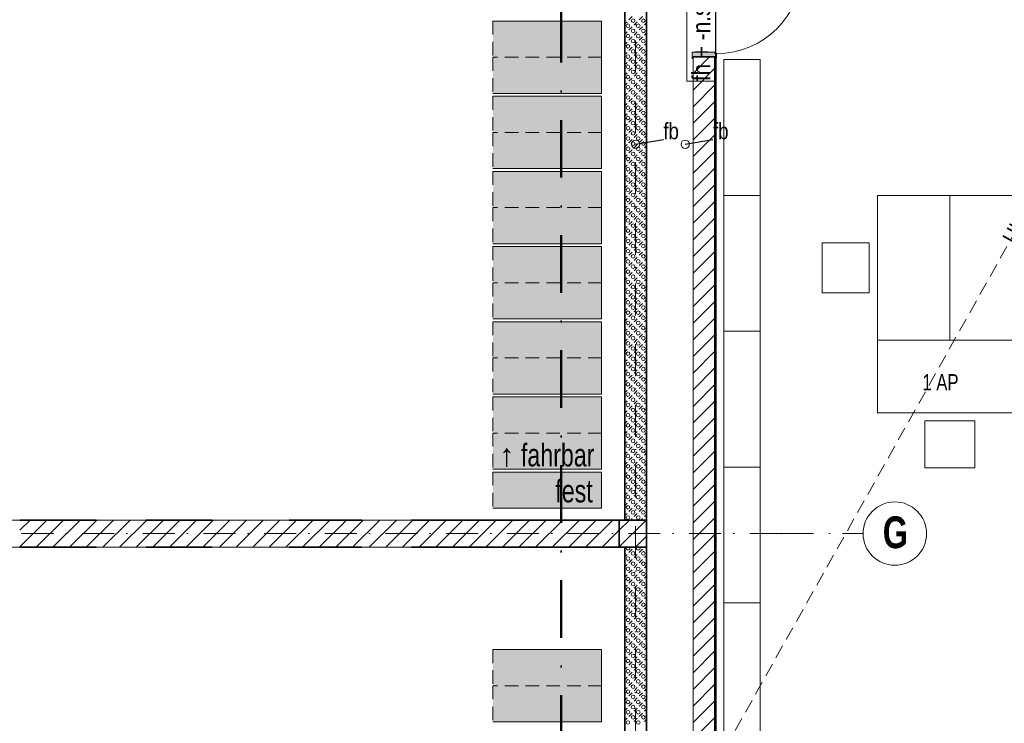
# Model space of a CAD drawing. Header units: metres. Extents: x -177922 to 5550634, y -507967 to 368279.
# Tile 71 of 125: x 3690391 to 3701266, y -58324 to -50554. Entities that reach past the tile are written whole.
import ezdxf

# ---------------------------------------------------------------- set-up
doc = ezdxf.new("R2010")
doc.units = ezdxf.units.M
doc.header["$LTSCALE"] = 0.05
doc.header["$PDSIZE"] = 0.8
for name, pattern in [('Strichlinie_ eng', [4600, 3000, -1600]), ('Strichpunktlinie', [13405.555248, 7055.555344, -3527.777672, 0, -2822.222233]), ('Strichpunktlinie_ lang', [25400, 12700, -6350, 0, -6350])]:
    doc.linetypes.add(name, pattern=pattern)
for name, color, linetype in [('A_1_Bauteilschraffuren', 7, 'Continuous'), ('A_1_Schraffuren', 7, 'Continuous'), ('A_1_Stützen', 7, 'Continuous'), ('A_1_Türen', 7, 'Continuous'), ('A_1_Wände_Innen_Massiv', 7, 'Continuous'), ('A_2_Möblierung', 7, 'Continuous'), ('A_2_Rollregale', 7, 'Continuous'), ('A_3_Achsen_Raster', 7, 'Continuous'), ('A_3_Schnittführung', 7, 'Continuous'), ('A_4_Etiketten_allgemein_100_50', 7, 'Continuous'), ('A_4_Etiketten_UHD', 7, 'Continuous'), ('A_4_Text', 7, 'Continuous'), ('A_4_Umgrenzung_Raumlegende', 7, 'Continuous')]:
    doc.layers.add(name, color=color, linetype=linetype)
doc.styles.add('ERSTELLTER_STIL_1', font='txt')
doc.styles.add('ERSTELLTER_STIL_3', font='arial.ttf')
doc.styles.add('ERSTELLTER_STIL_5', font='txt')
doc.styles.add('ERSTELLTER_STIL_8', font='txt')
doc.dimstyles.new('ERSTELLTER_STIL__21', dxfattribs={"dimtxt": 0.18, "dimasz": 182.4, "dimexe": 0.18, "dimexo": 0.0625, "dimgap": 0, "dimtad": 0, "dimtih": 1, "dimtoh": 1, "dimdec": 4, "dimzin": 0, "dimdsep": 46, "dimcen": 0.09, "dimadec": 0, "dimazin": 0, "dimtfac": 1, "dimtdec": 4, "dimtmove": 0, "dimatfit": 3, "dimldrblk": 'ARROWHEAD_1', "dimfxl": 1, "dimtolj": 1, "dimtzin": 0, "dimarcsym": 0})
pattern_1 = [(45, (3733493.5, -38278.93), (-91.92388, 91.92388), [])]

# ---------------------------------------------------------------- blocks, each defined once
blk = doc.blocks.new('*X127', base_point=(3733493, -38279))
at = {"layer": 'A_1_Bauteilschraffuren', "color": 253, "linetype": 'Continuous', "lineweight": 13}
for p, q in [((3697120, -56437), (3697155, -56402)), ((3697176, -56381), (3697178, -56379)), ((3697233, -56437), (3697268, -56402)), ((3697290, -56381), (3697292, -56379)), ((3697073, -56484), (3697099, -56459)), ((3697120, -56551), (3697155, -56515)), ((3697176, -56494), (3697212, -56459)), ((3697233, -56551), (3697268, -56515)), ((3697290, -56494), (3697313, -56470)), ((3697073, -56597), (3697099, -56572)), ((3697120, -56664), (3697155, -56628)), ((3697176, -56607), (3697212, -56572)), ((3697233, -56664), (3697268, -56628)), ((3697290, -56607), (3697313, -56583)), ((3697073, -56710), (3697099, -56685)), ((3697120, -56777), (3697155, -56741)), ((3697176, -56720), (3697212, -56685)), ((3697233, -56777), (3697268, -56741)), ((3697290, -56720), (3697313, -56696)), ((3697073, -56823), (3697099, -56798)), ((3697120, -56890), (3697155, -56855)), ((3697176, -56833), (3697212, -56798)), ((3697233, -56890), (3697268, -56855)), ((3697290, -56833), (3697313, -56810)), ((3697073, -56936), (3697099, -56911)), ((3697120, -57003), (3697155, -56968)), ((3697176, -56947), (3697212, -56911)), ((3697233, -57003), (3697268, -56968)), ((3697290, -56947), (3697313, -56923)), ((3697073, -57050), (3697099, -57024)), ((3697120, -57116), (3697155, -57081)), ((3697176, -57060), (3697212, -57024)), ((3697233, -57116), (3697268, -57081)), ((3697290, -57060), (3697313, -57036)), ((3697073, -57163), (3697099, -57137)), ((3697120, -57229), (3697155, -57194)), ((3697176, -57173), (3697212, -57137)), ((3697233, -57229), (3697268, -57194)), ((3697290, -57173), (3697313, -57149)), ((3697073, -57276), (3697099, -57251)), ((3697120, -57343), (3697155, -57307)), ((3697176, -57286), (3697212, -57251)), ((3697233, -57343), (3697268, -57307)), ((3697290, -57286), (3697313, -57262)), ((3697073, -57389), (3697099, -57364)), ((3697120, -57456), (3697155, -57420)), ((3697176, -57399), (3697212, -57364)), ((3697233, -57456), (3697268, -57420)), ((3697290, -57399), (3697313, -57375)), ((3697073, -57502), (3697099, -57477)), ((3697176, -57512), (3697212, -57477)), ((3697290, -57512), (3697313, -57488)), ((3697073, -57615), (3697099, -57590)), ((3697120, -57569), (3697155, -57533)), ((3697176, -57625), (3697212, -57590)), ((3697233, -57569), (3697268, -57533)), ((3697290, -57625), (3697313, -57602)), ((3697073, -57728), (3697099, -57703)), ((3697120, -57682), (3697155, -57647)), ((3697176, -57739), (3697212, -57703)), ((3697233, -57682), (3697268, -57647)), ((3697290, -57739), (3697313, -57715)), ((3697073, -57842), (3697099, -57816)), ((3697120, -57795), (3697155, -57760)), ((3697176, -57852), (3697212, -57816)), ((3697233, -57795), (3697268, -57760)), ((3697290, -57852), (3697313, -57828)), ((3697073, -57955), (3697099, -57929)), ((3697120, -57908), (3697155, -57873)), ((3697176, -57965), (3697212, -57929)), ((3697233, -57908), (3697268, -57873)), ((3697290, -57965), (3697313, -57941)), ((3697073, -58068), (3697099, -58043)), ((3697120, -58021), (3697155, -57986)), ((3697176, -58078), (3697212, -58043)), ((3697233, -58021), (3697268, -57986)), ((3697290, -58078), (3697313, -58054)), ((3697073, -58181), (3697099, -58156)), ((3697120, -58134), (3697155, -58099)), ((3697176, -58191), (3697212, -58156)), ((3697233, -58134), (3697268, -58099)), ((3697290, -58191), (3697313, -58167)), ((3697073, -58294), (3697099, -58269)), ((3697120, -58248), (3697155, -58212)), ((3697176, -58304), (3697212, -58269)), ((3697233, -58248), (3697268, -58212)), ((3697290, -58304), (3697313, -58280))]:
    blk.add_line(p, q, dxfattribs=at)
for centre in [(3697166, -56448), (3697279, -56448), (3697109, -56505), (3697166, -56561), (3697222, -56505), (3697279, -56561), (3697109, -56618), (3697166, -56674), (3697222, -56618), (3697279, -56674), (3697109, -56731), (3697166, -56787), (3697222, -56731), (3697279, -56787), (3697109, -56844), (3697222, -56844), (3697109, -56957), (3697166, -56901), (3697222, -56957), (3697279, -56901), (3697109, -57070), (3697166, -57014), (3697222, -57070), (3697279, -57014), (3697109, -57183), (3697166, -57127), (3697222, -57183), (3697279, -57127), (3697109, -57297), (3697166, -57240), (3697222, -57297), (3697279, -57240), (3697109, -57410), (3697166, -57353), (3697222, -57410), (3697279, -57353), (3697109, -57523), (3697166, -57466), (3697222, -57523), (3697279, -57466), (3697109, -57636), (3697166, -57579), (3697222, -57636), (3697279, -57579), (3697109, -57749), (3697166, -57693), (3697222, -57749), (3697279, -57693), (3697109, -57862), (3697166, -57806), (3697222, -57862), (3697279, -57806), (3697109, -57975), (3697166, -57919), (3697222, -57975), (3697279, -57919), (3697109, -58089), (3697166, -58032), (3697222, -58089), (3697279, -58032), (3697109, -58202), (3697166, -58145), (3697222, -58202), (3697279, -58145), (3697166, -58258), (3697279, -58258), (3697109, -58315), (3697222, -58315)]:
    blk.add_circle(centre, 20, dxfattribs=at)
for centre in [(3697109, -56391), (3697222, -56391)]:
    blk.add_arc(centre, 20, 141.1701, 38.8299, dxfattribs=at)
blk = doc.blocks.new('*X128', base_point=(3733493, -38279))
at = {"layer": 'A_1_Bauteilschraffuren', "color": 253, "linetype": 'Continuous', "lineweight": 13}
for p, q in [((3697120, -50554), (3697155, -50519)), ((3697233, -50554), (3697268, -50519)), ((3697073, -50601), (3697099, -50576)), ((3697120, -50667), (3697155, -50632)), ((3697176, -50611), (3697212, -50576)), ((3697233, -50667), (3697268, -50632)), ((3697290, -50611), (3697313, -50587)), ((3697073, -50714), (3697099, -50689)), ((3697120, -50781), (3697155, -50745)), ((3697176, -50724), (3697212, -50689)), ((3697233, -50781), (3697268, -50745)), ((3697290, -50724), (3697313, -50700)), ((3697073, -50827), (3697099, -50802)), ((3697120, -50894), (3697155, -50858)), ((3697176, -50837), (3697212, -50802)), ((3697233, -50894), (3697268, -50858)), ((3697290, -50837), (3697313, -50813)), ((3697073, -50940), (3697099, -50915)), ((3697120, -51007), (3697155, -50971)), ((3697176, -50950), (3697212, -50915)), ((3697233, -51007), (3697268, -50971)), ((3697290, -50950), (3697313, -50926)), ((3697073, -51053), (3697099, -51028)), ((3697120, -51120), (3697155, -51085)), ((3697176, -51063), (3697212, -51028)), ((3697233, -51120), (3697268, -51085)), ((3697290, -51063), (3697313, -51040)), ((3697073, -51166), (3697099, -51141)), ((3697120, -51233), (3697155, -51198)), ((3697176, -51177), (3697212, -51141)), ((3697233, -51233), (3697268, -51198)), ((3697290, -51177), (3697313, -51153)), ((3697073, -51280), (3697099, -51254)), ((3697120, -51346), (3697155, -51311)), ((3697176, -51290), (3697212, -51254)), ((3697233, -51346), (3697268, -51311)), ((3697290, -51290), (3697313, -51266)), ((3697073, -51393), (3697099, -51367)), ((3697120, -51459), (3697155, -51424)), ((3697176, -51403), (3697212, -51367)), ((3697233, -51459), (3697268, -51424)), ((3697290, -51403), (3697313, -51379)), ((3697073, -51506), (3697099, -51481)), ((3697120, -51573), (3697155, -51537)), ((3697176, -51516), (3697212, -51481)), ((3697233, -51573), (3697268, -51537)), ((3697290, -51516), (3697313, -51492)), ((3697073, -51619), (3697099, -51594)), ((3697120, -51686), (3697155, -51650)), ((3697176, -51629), (3697212, -51594)), ((3697233, -51686), (3697268, -51650)), ((3697290, -51629), (3697313, -51605)), ((3697073, -51732), (3697099, -51707)), ((3697120, -51799), (3697155, -51763)), ((3697176, -51742), (3697212, -51707)), ((3697233, -51799), (3697268, -51763)), ((3697290, -51742), (3697313, -51718)), ((3697073, -51845), (3697099, -51820)), ((3697120, -51912), (3697155, -51877)), ((3697176, -51855), (3697212, -51820)), ((3697233, -51912), (3697268, -51877)), ((3697290, -51855), (3697313, -51832)), ((3697073, -51958), (3697099, -51933)), ((3697176, -51969), (3697212, -51933)), ((3697290, -51969), (3697313, -51945)), ((3697073, -52072), (3697099, -52046)), ((3697120, -52025), (3697155, -51990)), ((3697176, -52082), (3697212, -52046)), ((3697233, -52025), (3697268, -51990)), ((3697290, -52082), (3697313, -52058)), ((3697073, -52185), (3697099, -52159)), ((3697120, -52138), (3697155, -52103)), ((3697176, -52195), (3697212, -52159)), ((3697233, -52138), (3697268, -52103)), ((3697290, -52195), (3697313, -52171)), ((3697073, -52298), (3697099, -52273)), ((3697120, -52251), (3697155, -52216)), ((3697176, -52308), (3697212, -52273)), ((3697233, -52251), (3697268, -52216)), ((3697290, -52308), (3697313, -52284)), ((3697073, -52411), (3697099, -52386)), ((3697120, -52364), (3697155, -52329)), ((3697176, -52421), (3697212, -52386)), ((3697233, -52364), (3697268, -52329)), ((3697290, -52421), (3697313, -52397)), ((3697073, -52524), (3697099, -52499)), ((3697120, -52478), (3697155, -52442)), ((3697176, -52534), (3697212, -52499)), ((3697233, -52478), (3697268, -52442)), ((3697290, -52534), (3697313, -52510)), ((3697073, -52637), (3697099, -52612)), ((3697120, -52591), (3697155, -52555)), ((3697176, -52647), (3697212, -52612)), ((3697233, -52591), (3697268, -52555)), ((3697290, -52647), (3697313, -52623)), ((3697073, -52750), (3697099, -52725)), ((3697120, -52704), (3697155, -52669)), ((3697176, -52760), (3697212, -52725)), ((3697233, -52704), (3697268, -52669)), ((3697290, -52760), (3697313, -52737)), ((3697073, -52863), (3697099, -52838)), ((3697120, -52817), (3697155, -52782)), ((3697176, -52874), (3697212, -52838)), ((3697233, -52817), (3697268, -52782)), ((3697290, -52874), (3697313, -52850)), ((3697073, -52977), (3697099, -52951)), ((3697120, -52930), (3697155, -52895)), ((3697176, -52987), (3697212, -52951)), ((3697233, -52930), (3697268, -52895)), ((3697290, -52987), (3697313, -52963)), ((3697073, -53090), (3697099, -53065)), ((3697120, -53043), (3697155, -53008)), ((3697176, -53100), (3697212, -53065)), ((3697233, -53043), (3697268, -53008)), ((3697073, -53203), (3697099, -53178)), ((3697120, -53156), (3697155, -53121)), ((3697176, -53213), (3697212, -53178)), ((3697233, -53156), (3697268, -53121)), ((3697290, -53100), (3697313, -53076)), ((3697073, -53316), (3697099, -53291)), ((3697120, -53270), (3697155, -53234)), ((3697176, -53326), (3697212, -53291)), ((3697233, -53270), (3697268, -53234)), ((3697290, -53213), (3697313, -53189)), ((3697120, -53383), (3697155, -53347)), ((3697233, -53383), (3697268, -53347)), ((3697290, -53326), (3697313, -53302)), ((3697073, -53429), (3697099, -53404)), ((3697120, -53496), (3697155, -53461)), ((3697176, -53439), (3697212, -53404)), ((3697233, -53496), (3697268, -53461)), ((3697290, -53439), (3697313, -53415)), ((3697073, -53542), (3697099, -53517)), ((3697120, -53609), (3697155, -53574)), ((3697176, -53552), (3697212, -53517)), ((3697233, -53609), (3697268, -53574)), ((3697290, -53552), (3697313, -53529)), ((3697073, -53655), (3697099, -53630)), ((3697120, -53722), (3697155, -53687)), ((3697176, -53666), (3697212, -53630)), ((3697233, -53722), (3697268, -53687)), ((3697290, -53666), (3697313, -53642)), ((3697073, -53769), (3697099, -53743)), ((3697120, -53835), (3697155, -53800)), ((3697176, -53779), (3697212, -53743)), ((3697233, -53835), (3697268, -53800)), ((3697290, -53779), (3697313, -53755)), ((3697073, -53882), (3697099, -53856)), ((3697120, -53948), (3697155, -53913)), ((3697176, -53892), (3697212, -53856)), ((3697233, -53948), (3697268, -53913)), ((3697290, -53892), (3697313, -53868)), ((3697073, -53995), (3697099, -53970)), ((3697120, -54062), (3697155, -54026)), ((3697176, -54005), (3697212, -53970)), ((3697233, -54062), (3697268, -54026)), ((3697290, -54005), (3697313, -53981)), ((3697073, -54108), (3697099, -54083)), ((3697120, -54175), (3697155, -54139)), ((3697176, -54118), (3697212, -54083)), ((3697233, -54175), (3697268, -54139)), ((3697290, -54118), (3697313, -54094)), ((3697073, -54221), (3697099, -54196)), ((3697120, -54288), (3697155, -54252)), ((3697176, -54231), (3697212, -54196)), ((3697233, -54288), (3697268, -54252)), ((3697290, -54231), (3697313, -54207)), ((3697073, -54334), (3697099, -54309)), ((3697120, -54401), (3697155, -54366)), ((3697176, -54344), (3697212, -54309)), ((3697233, -54401), (3697268, -54366)), ((3697290, -54344), (3697313, -54321)), ((3697073, -54447), (3697099, -54422)), ((3697120, -54514), (3697155, -54479)), ((3697176, -54458), (3697212, -54422)), ((3697233, -54514), (3697268, -54479)), ((3697290, -54458), (3697313, -54434)), ((3697073, -54561), (3697099, -54535)), ((3697120, -54627), (3697155, -54592)), ((3697176, -54571), (3697212, -54535)), ((3697233, -54627), (3697268, -54592)), ((3697290, -54571), (3697313, -54547)), ((3697073, -54674), (3697099, -54648)), ((3697176, -54684), (3697212, -54648)), ((3697290, -54684), (3697313, -54660)), ((3697073, -54787), (3697099, -54762)), ((3697120, -54740), (3697155, -54705)), ((3697176, -54797), (3697212, -54762)), ((3697233, -54740), (3697268, -54705)), ((3697290, -54797), (3697313, -54773)), ((3697073, -54900), (3697099, -54875)), ((3697120, -54854), (3697155, -54818)), ((3697176, -54910), (3697212, -54875)), ((3697233, -54854), (3697268, -54818)), ((3697290, -54910), (3697313, -54886)), ((3697073, -55013), (3697099, -54988)), ((3697120, -54967), (3697155, -54931)), ((3697176, -55023), (3697212, -54988)), ((3697233, -54967), (3697268, -54931)), ((3697290, -55023), (3697313, -54999)), ((3697073, -55126), (3697099, -55101)), ((3697120, -55080), (3697155, -55044)), ((3697176, -55136), (3697212, -55101)), ((3697233, -55080), (3697268, -55044)), ((3697290, -55136), (3697313, -55112)), ((3697073, -55239), (3697099, -55214)), ((3697120, -55193), (3697155, -55158)), ((3697176, -55249), (3697212, -55214)), ((3697233, -55193), (3697268, -55158)), ((3697290, -55249), (3697313, -55226)), ((3697073, -55352), (3697099, -55327)), ((3697120, -55306), (3697155, -55271)), ((3697176, -55363), (3697212, -55327)), ((3697233, -55306), (3697268, -55271)), ((3697290, -55363), (3697313, -55339)), ((3697073, -55466), (3697099, -55440)), ((3697120, -55419), (3697155, -55384)), ((3697176, -55476), (3697212, -55440)), ((3697233, -55419), (3697268, -55384)), ((3697290, -55476), (3697313, -55452)), ((3697073, -55579), (3697099, -55554)), ((3697120, -55532), (3697155, -55497)), ((3697176, -55589), (3697212, -55554)), ((3697233, -55532), (3697268, -55497)), ((3697290, -55589), (3697313, -55565)), ((3697073, -55692), (3697099, -55667)), ((3697120, -55645), (3697155, -55610)), ((3697176, -55702), (3697212, -55667)), ((3697233, -55645), (3697268, -55610)), ((3697290, -55702), (3697313, -55678)), ((3697073, -55805), (3697099, -55780)), ((3697120, -55759), (3697155, -55723)), ((3697176, -55815), (3697212, -55780)), ((3697233, -55759), (3697268, -55723)), ((3697290, -55815), (3697313, -55791)), ((3697073, -55918), (3697099, -55893)), ((3697120, -55872), (3697155, -55836)), ((3697176, -55928), (3697212, -55893)), ((3697233, -55872), (3697268, -55836)), ((3697073, -56031), (3697099, -56006)), ((3697120, -55985), (3697155, -55950)), ((3697176, -56041), (3697212, -56006)), ((3697233, -55985), (3697268, -55950)), ((3697290, -55928), (3697313, -55904)), ((3697139, -56079), (3697155, -56063)), ((3697252, -56079), (3697268, -56063)), ((3697290, -56041), (3697313, -56018))]:
    blk.add_line(p, q, dxfattribs=at)
for centre in [(3697166, -50565), (3697279, -50565), (3697109, -50621), (3697166, -50678), (3697222, -50621), (3697279, -50678), (3697109, -50735), (3697166, -50791), (3697222, -50735), (3697279, -50791), (3697109, -50848), (3697166, -50904), (3697222, -50848), (3697279, -50904), (3697109, -50961), (3697166, -51017), (3697222, -50961), (3697279, -51017), (3697109, -51074), (3697166, -51131), (3697222, -51074), (3697279, -51131), (3697109, -51187), (3697166, -51244), (3697222, -51187), (3697279, -51244), (3697109, -51300), (3697222, -51300), (3697109, -51413), (3697166, -51357), (3697222, -51413), (3697279, -51357), (3697109, -51527), (3697166, -51470), (3697222, -51527), (3697279, -51470), (3697109, -51640), (3697166, -51583), (3697222, -51640), (3697279, -51583), (3697109, -51753), (3697166, -51696), (3697222, -51753), (3697279, -51696), (3697109, -51866), (3697166, -51809), (3697222, -51866), (3697279, -51809), (3697109, -51979), (3697166, -51923), (3697222, -51979), (3697279, -51923), (3697109, -52092), (3697166, -52036), (3697222, -52092), (3697279, -52036), (3697109, -52205), (3697166, -52149), (3697222, -52205), (3697279, -52149), (3697109, -52319), (3697166, -52262), (3697222, -52319), (3697279, -52262), (3697109, -52432), (3697166, -52375), (3697222, -52432), (3697279, -52375), (3697109, -52545), (3697166, -52488), (3697222, -52545), (3697279, -52488), (3697109, -52658), (3697166, -52601), (3697222, -52658), (3697279, -52601), (3697166, -52715), (3697279, -52715), (3697109, -52771), (3697166, -52828), (3697222, -52771), (3697279, -52828), (3697109, -52884), (3697166, -52941), (3697222, -52884), (3697279, -52941), (3697109, -52997), (3697166, -53054), (3697222, -52997), (3697279, -53054), (3697109, -53110), (3697166, -53167), (3697222, -53110), (3697279, -53167), (3697109, -53224), (3697166, -53280), (3697222, -53224), (3697279, -53280), (3697109, -53337), (3697166, -53393), (3697222, -53337), (3697279, -53393), (3697109, -53450), (3697166, -53506), (3697222, -53450), (3697279, -53506), (3697109, -53563), (3697166, -53620), (3697222, -53563), (3697279, -53620), (3697109, -53676), (3697166, -53733), (3697222, -53676), (3697279, -53733), (3697109, -53789), (3697166, -53846), (3697222, -53789), (3697279, -53846), (3697109, -53902), (3697166, -53959), (3697222, -53902), (3697279, -53959), (3697109, -54016), (3697166, -54072), (3697222, -54016), (3697279, -54072), (3697109, -54129), (3697222, -54129), (3697109, -54242), (3697166, -54185), (3697222, -54242), (3697279, -54185), (3697109, -54355), (3697166, -54298), (3697222, -54355), (3697279, -54298), (3697109, -54468), (3697166, -54412), (3697222, -54468), (3697279, -54412), (3697109, -54581), (3697166, -54525), (3697222, -54581), (3697279, -54525), (3697109, -54694), (3697166, -54638), (3697222, -54694), (3697279, -54638), (3697109, -54808), (3697166, -54751), (3697222, -54808), (3697279, -54751), (3697109, -54921), (3697166, -54864), (3697222, -54921), (3697279, -54864), (3697109, -55034), (3697166, -54977), (3697222, -55034), (3697279, -54977), (3697109, -55147), (3697166, -55090), (3697222, -55147), (3697279, -55090), (3697109, -55260), (3697166, -55204), (3697222, -55260), (3697279, -55204), (3697109, -55373), (3697166, -55317), (3697222, -55373), (3697279, -55317), (3697166, -55430), (3697279, -55430), (3697109, -55486), (3697166, -55543), (3697222, -55486), (3697279, -55543), (3697109, -55600), (3697166, -55656), (3697222, -55600), (3697279, -55656), (3697109, -55713), (3697166, -55769), (3697222, -55713), (3697279, -55769), (3697109, -55826), (3697166, -55882), (3697222, -55826), (3697279, -55882), (3697109, -55939), (3697166, -55995), (3697222, -55939), (3697279, -55995), (3697109, -56052), (3697222, -56052)]:
    blk.add_circle(centre, 20, dxfattribs=at)
blk = doc.blocks.new('ARROWHEAD_1')
at = {"color": 0, "linetype": 'Continuous', "lineweight": 0}
blk.add_line((0, 0), (-1, 0), dxfattribs=at)
blk.add_circle((0, 0), 0.25, dxfattribs=at)

msp = doc.modelspace()

# ---------------------------------------------------------------- hatches: boundary and pattern name
at = {"layer": 'A_1_Bauteilschraffuren', "linetype": 'Continuous', "lineweight": 18}
msp.add_hatch(color=154, dxfattribs=at).paths.add_polyline_path([(3697818.496, -50913.926), (3697818.496, -50983.926), (3697828.496, -50983.926), (3697828.496, -50963.926), (3698078.496, -50963.926), (3698078.496, -50983.926), (3698088.496, -50983.926), (3698088.496, -50928.926), (3698068.496, -50928.926), (3698068.496, -50913.926)])
at = {"layer": 'A_1_Bauteilschraffuren', "linetype": 'Continuous', "lineweight": 13}
h = msp.add_hatch(dxfattribs=at)
h.set_pattern_fill('MW_Kalksandstein_0006', color=253, style=0, pattern_type=2)
h.set_pattern_definition(pattern_1)
h.paths.add_polyline_path([(3697828.496, -58813.926), (3698068.496, -58813.926), (3698068.496, -50963.926), (3697828.496, -50963.926)])
h = msp.add_hatch(dxfattribs=at)
h.set_pattern_fill('Verputz_0006', color=251, style=0, pattern_type=2)
h.set_pattern_definition([(0, (3733493.5, -38278.93), (0, 173.2051), [0, -100]), (0, (3733543.5, -38192.32), (0, 173.2051), [0, -100])])
h.paths.add_polyline_path([(3698078.496, -50963.926), (3698068.496, -50963.926), (3698068.496, -58803.926), (3698078.496, -58803.926)])
h = msp.add_hatch(dxfattribs=at)
h.set_pattern_fill('MW_Kalksandstein_0006', color=253, style=0, pattern_type=2)
h.set_pattern_definition(pattern_1)
h.paths.add_polyline_path([(3690393.496, -56378.926), (3697013.496, -56378.926), (3697013.496, -56078.926), (3690393.496, -56078.926)])
h = msp.add_hatch(dxfattribs=at)
h.set_pattern_fill('Beton__Stahlbeton_0006', color=253, style=0, pattern_type=2)
h.set_pattern_definition([(45, (3733493.5, -38278.93), (-183.8478, 183.8478), []), (45, (3733401.57, -38187), (-183.8478, 183.8478), [195, -65])])
h.paths.add_polyline_path([(3697013.496, -56378.926), (3697313.496, -56378.926), (3697313.496, -56078.926), (3697013.496, -56078.926)])
at = {"layer": 'A_1_Schraffuren', "linetype": 'Continuous', "lineweight": 0}
for points in [[(3695618.496, -50968.926), (3696818.496, -50968.926), (3696818.496, -50568.926), (3695618.496, -50568.926)], [(3695618.496, -51368.926), (3696818.496, -51368.926), (3696818.496, -50968.926), (3695618.496, -50968.926)], [(3695618.496, -51798.926), (3696818.496, -51798.926), (3696818.496, -51398.926), (3695618.496, -51398.926)], [(3695618.496, -52198.926), (3696818.496, -52198.926), (3696818.496, -51798.926), (3695618.496, -51798.926)], [(3695618.496, -52628.926), (3696818.496, -52628.926), (3696818.496, -52228.926), (3695618.496, -52228.926)], [(3695618.496, -53028.926), (3696818.496, -53028.926), (3696818.496, -52628.926), (3695618.496, -52628.926)], [(3695618.496, -53458.926), (3696818.496, -53458.926), (3696818.496, -53058.926), (3695618.496, -53058.926)], [(3695618.496, -53858.926), (3696818.496, -53858.926), (3696818.496, -53458.926), (3695618.496, -53458.926)], [(3695618.496, -54288.926), (3696818.496, -54288.926), (3696818.496, -53888.926), (3695618.496, -53888.926)], [(3695618.496, -54688.926), (3696818.496, -54688.926), (3696818.496, -54288.926), (3695618.496, -54288.926)], [(3695618.496, -55118.926), (3696818.496, -55118.926), (3696818.496, -54718.926), (3695618.496, -54718.926)], [(3695618.496, -55518.926), (3696818.496, -55518.926), (3696818.496, -55118.926), (3695618.496, -55118.926)], [(3695618.496, -55948.926), (3696818.496, -55948.926), (3696818.496, -55548.926), (3695618.496, -55548.926)], [(3695618.496, -57908.926), (3696818.496, -57908.926), (3696818.496, -57508.926), (3695618.496, -57508.926)], [(3695618.496, -58308.926), (3696818.496, -58308.926), (3696818.496, -57908.926), (3695618.496, -57908.926)]]:
    msp.add_hatch(color=27, dxfattribs=at).paths.add_polyline_path(points)

# ---------------------------------------------------------------- linework, layer by layer
at = {"layer": 'A_1_Stützen', "color": 7, "linetype": 'Continuous', "lineweight": 35, "flags": 128}
msp.add_lwpolyline([(3697013.496, -56378.926), (3697313.496, -56378.926), (3697313.496, -56078.926), (3697013.496, -56078.926)], close=True, dxfattribs=at)
at = {"layer": 'A_1_Türen', "color": 150, "linetype": 'Continuous', "lineweight": 18}
for p, q in [((3697818.496, -50913.926), (3698068.496, -50913.926)), ((3697818.496, -50983.926), (3697818.496, -50913.926)), ((3697828.496, -50983.926), (3697818.496, -50983.926)), ((3698078.496, -50963.926), (3697828.496, -50963.926)), ((3697828.496, -50963.926), (3697828.496, -50983.926)), ((3698068.496, -50963.926), (3697828.496, -50963.926)), ((3698068.496, -50963.926), (3697828.496, -50963.926)), ((3698068.496, -50913.926), (3698068.496, -50928.926)), ((3698068.496, -50928.926), (3698088.496, -50928.926)), ((3698078.496, -50963.926), (3698068.496, -50963.926)), ((3698078.496, -50963.926), (3698068.496, -50963.926)), ((3698078.496, -50983.926), (3698078.496, -50963.926)), ((3698088.496, -50983.926), (3698078.496, -50983.926)), ((3698088.496, -50928.926), (3698088.496, -50983.926))]:
    msp.add_line(p, q, dxfattribs=at)
msp.add_arc((3698088.496, -49988.926), 940, 270, 0, dxfattribs=at)
at = {"layer": 'A_1_Wände_Innen_Massiv', "color": 7, "linetype": 'Continuous', "lineweight": 35}
for p, q in [((3698068.496, -50963.926), (3697828.496, -50963.926)), ((3698068.496, -58803.926), (3698068.496, -50963.926))]:
    msp.add_line(p, q, dxfattribs=at)
at = {"layer": 'A_1_Wände_Innen_Massiv', "color": 7, "linetype": 'Continuous', "lineweight": 18}
msp.add_line((3698078.496, -50963.926), (3698068.496, -50963.926), dxfattribs=at)
at = {"layer": 'A_1_Wände_Innen_Massiv', "color": 7, "linetype": 'Continuous', "lineweight": 35, "flags": 128}
for points in [[(3697073.496, -47778.926), (3697073.496, -56078.926)], [(3697313.496, -56078.926), (3697313.496, -48153.922)], [(3698078.496, -58803.926), (3698078.496, -50963.926)], [(3691235.996, -56078.926), (3690393.496, -56078.926)], [(3692515.996, -56078.926), (3691785.996, -56078.926)], [(3694168.496, -56078.926), (3693365.996, -56078.926)], [(3697013.496, -56078.926), (3694718.496, -56078.926)], [(3690393.497, -56378.926), (3691235.996, -56378.926)], [(3691785.996, -56378.926), (3692515.996, -56378.926)], [(3693365.996, -56378.926), (3694168.496, -56378.926)], [(3694718.496, -56378.926), (3697013.496, -56378.926)], [(3697073.496, -56378.926), (3697073.496, -64678.926)], [(3697313.496, -64678.926), (3697313.496, -56378.926)]]:
    msp.add_lwpolyline(points, dxfattribs=at)
at = {"layer": 'A_1_Wände_Innen_Massiv', "color": 7, "linetype": 'Continuous', "lineweight": 18, "flags": 128}
msp.add_lwpolyline([(3697828.496, -50963.926), (3697828.496, -58813.926)], dxfattribs=at)
at = {"layer": 'A_2_Möblierung', "color": 9, "linetype": 'Continuous', "lineweight": 18}
for points in [[(3698168.496, -52494.273), (3698568.496, -52494.273), (3698568.496, -50994.273), (3698168.496, -50994.273)], [(3698168.496, -53994.273), (3698568.496, -53994.273), (3698568.496, -52494.273), (3698168.496, -52494.273)], [(3698168.496, -55494.273), (3698568.496, -55494.273), (3698568.496, -53994.273), (3698168.496, -53994.273)], [(3698168.496, -56994.273), (3698568.496, -56994.273), (3698568.496, -55494.273), (3698168.496, -55494.273)], [(3698168.496, -58494.273), (3698568.496, -58494.273), (3698568.496, -56994.273), (3698168.496, -56994.273)]]:
    msp.add_lwpolyline(points, close=True, dxfattribs=at)
at = {"layer": 'A_2_Möblierung', "color": 9, "linetype": 'Continuous', "lineweight": 18, "flags": 128}
for points in [[(3700664.809, -52494.273), (3700664.809, -54094.273), (3699864.809, -54094.273), (3699864.809, -52494.273)], [(3700664.809, -54094.273), (3700664.809, -52494.273), (3701464.809, -52494.273), (3701464.809, -54094.273)], [(3699774.809, -53019.273), (3699774.809, -53569.273), (3699254.809, -53569.273), (3699254.809, -53019.273)], [(3699864.809, -54094.273), (3701464.809, -54094.273), (3701464.809, -54894.273), (3699864.809, -54894.273)], [(3700389.809, -54984.273), (3700939.809, -54984.273), (3700939.809, -55504.273), (3700389.809, -55504.273)]]:
    msp.add_lwpolyline(points, close=True, dxfattribs=at)
at = {"layer": 'A_2_Rollregale', "color": 253, "linetype": 'Continuous', "lineweight": 13, "flags": 128}
for points in [[(3696818.496, -50968.926), (3696818.496, -50568.926), (3695618.496, -50568.926)], [(3695618.496, -51368.926), (3696818.496, -51368.926), (3696818.496, -50968.926)], [(3696818.496, -51798.926), (3696818.496, -51398.926), (3695618.496, -51398.926)], [(3695618.496, -52198.926), (3696818.496, -52198.926), (3696818.496, -51798.926)], [(3696818.496, -52628.926), (3696818.496, -52228.926), (3695618.496, -52228.926)], [(3695618.496, -53028.926), (3696818.496, -53028.926), (3696818.496, -52628.926)], [(3696818.496, -53458.926), (3696818.496, -53058.926), (3695618.496, -53058.926)], [(3695618.496, -53858.926), (3696818.496, -53858.926), (3696818.496, -53458.926)], [(3696818.496, -54288.926), (3696818.496, -53888.926), (3695618.496, -53888.926)], [(3695618.496, -54688.926), (3696818.496, -54688.926), (3696818.496, -54288.926)], [(3696818.496, -55118.926), (3696818.496, -54718.926), (3695618.496, -54718.926)], [(3695618.496, -55518.926), (3696818.496, -55518.926), (3696818.496, -55118.926)], [(3695618.496, -55948.926), (3696818.496, -55948.926), (3696818.496, -55548.926), (3695618.496, -55548.926)], [(3696818.496, -57908.926), (3696818.496, -57508.926), (3695618.496, -57508.926)], [(3695618.496, -58308.926), (3696818.496, -58308.926), (3696818.496, -57908.926)]]:
    msp.add_lwpolyline(points, dxfattribs=at)
at = {"layer": 'A_2_Rollregale', "color": 253, "linetype": 'Strichlinie_ eng', "lineweight": 13, "flags": 128}
for points in [[(3695618.496, -50568.926), (3695618.496, -50968.926)], [(3696818.496, -50968.926), (3695618.496, -50968.926)], [(3695618.496, -50968.926), (3695618.496, -51368.926)], [(3695618.496, -51398.926), (3695618.496, -51798.926)], [(3696818.496, -51798.926), (3695618.496, -51798.926)], [(3695618.496, -51798.926), (3695618.496, -52198.926)], [(3695618.496, -52228.926), (3695618.496, -52628.926)], [(3696818.496, -52628.926), (3695618.496, -52628.926)], [(3695618.496, -52628.926), (3695618.496, -53028.926)], [(3695618.496, -53058.926), (3695618.496, -53458.926)], [(3696818.496, -53458.926), (3695618.496, -53458.926)], [(3695618.496, -53458.926), (3695618.496, -53858.926)], [(3695618.496, -53888.926), (3695618.496, -54288.926)], [(3696818.496, -54288.926), (3695618.496, -54288.926)], [(3695618.496, -54288.926), (3695618.496, -54688.926)], [(3695618.496, -54718.926), (3695618.496, -55118.926)], [(3696818.496, -55118.926), (3695618.496, -55118.926)], [(3695618.496, -55118.926), (3695618.496, -55518.926)], [(3695618.496, -55548.926), (3695618.496, -55948.926)], [(3695618.496, -57508.926), (3695618.496, -57908.926)], [(3696818.496, -57908.926), (3695618.496, -57908.926)], [(3695618.496, -57908.926), (3695618.496, -58308.926)]]:
    msp.add_lwpolyline(points, dxfattribs=at)
at = {"layer": 'A_3_Achsen_Raster', "color": 7, "linetype": 'Strichpunktlinie', "lineweight": 13}
for p, q in [((3697193.496, -85997.774), (3697193.496, -37797.774)), ((3698807.066, -56228.926), (3670843.496, -56228.926)), ((3698807.066, -56228.926), (3699707.066, -56228.926))]:
    msp.add_line(p, q, dxfattribs=at)
at = {"layer": 'A_3_Achsen_Raster', "color": 7, "linetype": 'Continuous', "lineweight": 13}
msp.add_circle((3700057.066, -56228.926), 350, dxfattribs=at)
at = {"layer": 'A_3_Achsen_Raster', "color": 7, "linetype": 'Strichpunktlinie', "lineweight": 13}
msp.add_point((3698807.066, -56228.926), dxfattribs=at)
msp.add_point((3698807.066, -56228.926), dxfattribs=at)
at = {"layer": 'A_3_Schnittführung', "color": 7, "linetype": 'Strichpunktlinie_ lang', "lineweight": 50}
msp.add_line((3696373.278, -12290.173), (3696373.278, -84477.748), dxfattribs=at)
at = {"layer": 'A_4_Etiketten_allgemein_100_50', "color": 7, "linetype": 'Continuous', "lineweight": 13, "flags": 128}
msp.add_lwpolyline([(3697761.139, -51232.554), (3697761.139, -49721.614), (3698077.806, -49721.614), (3698077.806, -51232.554)], close=True, dxfattribs=at)
at = {"layer": 'A_4_Etiketten_UHD', "color": 251, "linetype": 'Strichlinie_ eng', "lineweight": 18}
msp.add_line((3698068.496, -58803.926), (3703768.496, -48653.926), dxfattribs=at)
at = {"layer": 'A_4_Umgrenzung_Raumlegende', "color": 7, "linetype": 'Continuous', "lineweight": 13, "flags": 128}
for points in [[(3677363.496, -47778.926), (3677363.496, -56078.926), (3697073.496, -56078.926), (3697073.496, -47778.926), (3695218.496, -47778.926)], [(3703763.496, -48653.926), (3698078.496, -48653.926), (3698078.496, -58803.926), (3703763.496, -58803.926)], [(3677363.496, -56378.926), (3677363.496, -64678.926), (3697073.496, -64678.926), (3697073.496, -56378.926)]]:
    msp.add_lwpolyline(points, close=True, dxfattribs=at)

# ---------------------------------------------------------------- block references
at = {"layer": 'A_1_Wände_Innen_Massiv', "color": 7, "lineweight": 35}
for name in ['*X128', '*X127']:
    msp.add_blockref(name, (3733493.496, -38278.926), dxfattribs=at)

# ---------------------------------------------------------------- texts
at = {"layer": 'A_3_Achsen_Raster', "color": 7, "lineweight": 15, "insert": (3699923.879, -56039.57), "char_height": 350, "attachment_point": 1, "style": 'ERSTELLTER_STIL_5'}
msp.add_mtext('\\A1;{\\pql;\\pt0;\\fSwis721 LtCn BT|b1|i0|c0|p0;\\W1.000000;G}', dxfattribs=at)
at = {"layer": 'A_4_Etiketten_allgemein_100_50', "color": 7, "linetype": 'Continuous', "lineweight": 13, "insert": (3698020.731, -51232.554), "char_height": 200, "attachment_point": 7, "rotation": 90, "style": 'ERSTELLTER_STIL_1'}
msp.add_mtext('\\A1;{\\pql;\\fSwis721 Cn BT|b0|i0|c0|p0;\\W1.000000;fh\\fSwis721 Cn BT|b0|i0|c0|p0;\\W1.000000; + \\fSwis721 Cn BT|b0|i0|c0|p0;\\W1.000000;-\\fSwis721 Cn BT|b0|i0|c0|p0;\\W1.000000;n.s.\\fSwis721 Cn BT|b0|i0|c0|p0;\\W1.000000; + \\fSwis721 Cn BT|b0|i0|c0|p0;\\W1.000000;P}', dxfattribs=at)
at = {"layer": 'A_4_Etiketten_allgemein_100_50', "color": 7, "linetype": 'Continuous', "lineweight": 15, "char_height": 180, "attachment_point": 7, "style": 'ERSTELLTER_STIL_1'}
for insert in [(3697500.03, -51876.62), (3698048.076, -51876.62)]:
    msp.add_mtext('\\A1;{\\pql;\\fSwis721 Cn BT|b0|i0|c0|p0;\\W1.000000;fb}', dxfattribs=dict(at, insert=insert))
at = {"layer": 'A_4_Etiketten_UHD', "color": 7, "linetype": 'Continuous', "lineweight": 15, "insert": (3701837.365, -51893.375), "char_height": 180, "attachment_point": 2, "rotation": 60.6966189, "line_spacing_factor": 0.94879, "style": 'ERSTELLTER_STIL_1'}
msp.add_mtext('\\A1;{\\pqc;\\fSwis721 Cn BT|b0|i0|c0|p0;\\W1.000000;UK \\fSwis721 Cn BT|b0|i0|c0|p0;\\W1.000000;UHD\\fSwis721 Cn BT|b0|i0|c0|p0;\\W1.000000; \\fSwis721 Cn BT|b0|i0|c0|p0;\\W1.000000;2,85\\fSwis721 Cn BT|b0|i0|c0|p0;\\W1.000000; m ü OK FFB\\P\\pqc;\\fSwis721 Cn BT|b0|i0|c0|p0;\\W1.000000;DA 05 Rasterdecke}', dxfattribs=at)
at = {"layer": 'A_4_Text', "color": 7, "linetype": 'Continuous', "lineweight": 15}
for s, insert, char_height, attachment_point, style in [('\\A1;{\\pql;\\fSwis721 LtCn BT|b0|i0|c0|p0;\\W1.000000;1\\fSwis721 LtCn BT|b0|i0|c0|p0;\\W1.000000; AP}', (3700361.141, -54647.946), 180, 7, 'ERSTELLTER_STIL_8'), ('\\A1;{\\pqr;\\fArial|b0|i0|c0|p0;\\W1.000000;↑\\fSwis721 LtCn BT|b0|i0|c0|p0;\\H1.028571x;\\W1.000000; \\fSwis721 LtCn BT|b0|i0|c0|p0;\\W1.000000;fahrbar }', (3696739.133, -55497.289), 243.055556, 9, 'ERSTELLTER_STIL_3'), ('\\A1;{\\pqr;\\fSwis721 LtCn BT|b0|i0|c0|p0;\\W1.000000;fest}', (3696719.973, -55887.63), 250, 9, 'ERSTELLTER_STIL_8')]:
    msp.add_mtext(s, dxfattribs=dict(at, insert=insert, char_height=char_height, attachment_point=attachment_point, style=style))

# ---------------------------------------------------------------- leaders
at = {"layer": 'A_4_Etiketten_allgemein_100_50', "color": 7, "linetype": 'Continuous', "lineweight": 13, "annotation_type": 0, "has_hookline": 1, "hookline_direction": 0, "text_width": 165.42}
for points in [[(3697193.496, -51928.926), (3697500.03, -51876.62)], [(3697741.542, -51928.926), (3698048.076, -51876.62)]]:
    msp.add_leader(points, dimstyle='ERSTELLTER_STIL__21', dxfattribs=at)

doc.saveas('drawing.dxf')
